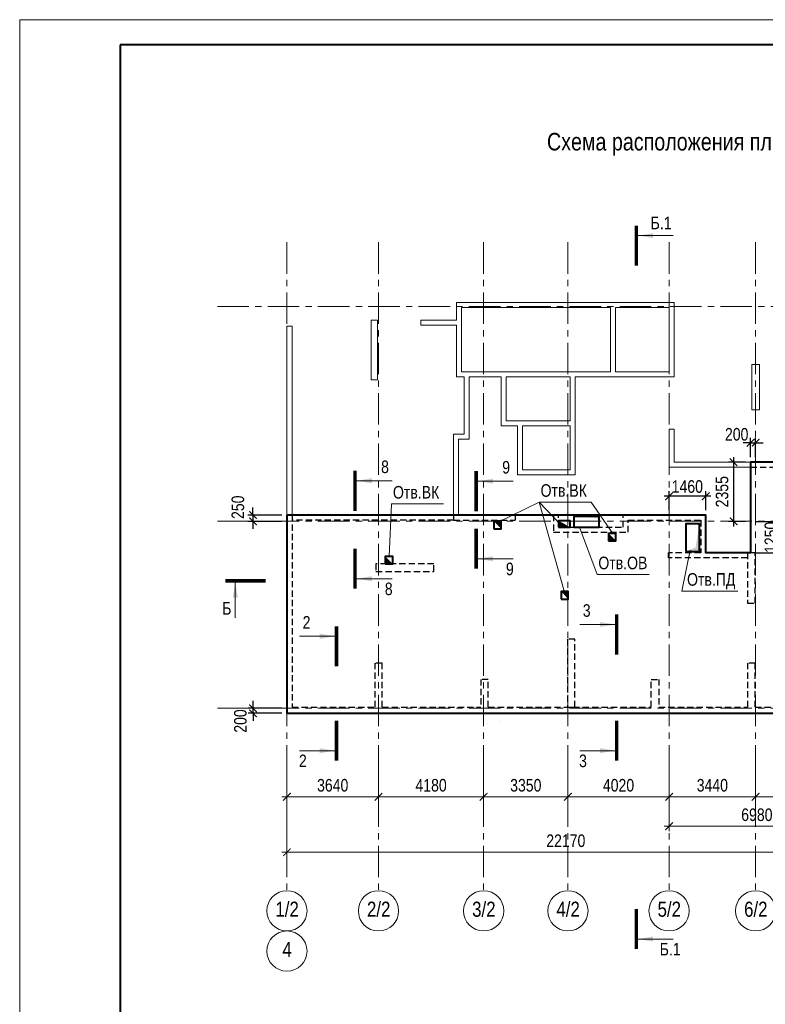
# Model space of a CAD drawing. Header units: inches. Extents: x -56152 to 65019, y 546816 to 630816.
# Tile 9 of 15: x -56152 to -26515, y 591656 to 630816. Entities that reach past the tile are written whole.
import ezdxf
from ezdxf.enums import TextEntityAlignment as Align

# ---------------------------------------------------------------- set-up
doc = ezdxf.new("R2010")
doc.units = ezdxf.units.IN
doc.header["$LTSCALE"] = 1000
doc.header["$MEASUREMENT"] = 0
doc.linetypes.add('CENTER', pattern=[2, 1.25, -0.25, 0.25, -0.25])
doc.linetypes.add('HIDDEN', pattern=[0.375, 0.25, -0.125])
for name, color, linetype, lineweight in [('СК-040-С(тены)', 12, 'Continuous', 20), ('СК-041-С-СТЕНЫ НЕВИДИМЫЕ', 12, 'HIDDEN', 30), ('СК-050-П(литы перекрытия)', 3, 'Continuous', 30), ('СК-050-П(литы перекрытия)_Техэтажа', 3, 'HIDDEN', 30), ('СК-051-1-П-ОТВЕРСТИЯ ОВ ДУ', 5, 'Continuous', 40), ('СК-051-2-П-ОТВЕРСТИЯ ВК', 1, 'Continuous', 40), ('СК-052-П-БАЛКИ', 1, 'HIDDEN', 30), ('СК-100-О(си)', 7, 'CENTER', 15), ('СК-100-О(си)_имя', 7, 'CENTER', 15), ('СК-110-О-РАЗМЕРЫ', 7, 'Continuous', 15), ('СК-200-Р(амка)', 7, 'Continuous', 40), ('СК-210-Р-РАМКА ЛИНИИ ТОНКИЕ', 7, 'Continuous', 15), ('СК-220-Р-РАМКА ТЕКСТ', 7, 'Continuous', 15), ('СК-300-Р(азмеры)', 7, 'Continuous', 20), ('СК-400-Т(екст)', 7, 'Continuous', 20), ('СК-451-1-Т-ОТВ ОВ ДУ', 5, 'Continuous', 20), ('СК-451-2-Т-ОТВ ВК', 1, 'Continuous', 20), ('СК-500-С(ечения)', 5, 'Continuous', 40)]:
    doc.layers.add(name, color=color, linetype=linetype, lineweight=lineweight)
doc.styles.add('ARIAL_annotative', font='arial.ttf', dxfattribs={"width": 0.8, "height": 2.5})
doc.styles.add('RUSS', font='arial.ttf', dxfattribs={"width": 0.8})
doc.dimstyles.new('100-200', dxfattribs={"dimscale": 0, "dimtxt": 500, "dimasz": 300, "dimexe": 200, "dimexo": 200, "dimgap": 200, "dimtad": 1, "dimdec": 0, "dimzin": 0, "dimdsep": 46, "dimtxsty": 'RUSS', "dimblk": 'ARCHTICK', "dimcen": 0.096, "dimdle": 200, "dimclrd": 7, "dimclre": 7, "dimclrt": 256, "dimadec": 0, "dimazin": 0, "dimtfac": 1, "dimtdec": 0, "dimtmove": 2, "dimatfit": 3, "dimldrblk": 'OBLIQUE', "dimfxl": 1, "dimtolj": 1, "dimtzin": 0, "dimarcsym": 0})

# ---------------------------------------------------------------- blocks, each defined once
blk = doc.blocks.new('_ArchTick')
at = {"color": 0, "linetype": 'ByBlock', "const_width": 0.15}
blk.add_lwpolyline([(-0.5, -0.5), (0.5, 0.5)], dxfattribs=at)
blk = doc.blocks.new('*D22')
at = {"layer": 'Defpoints', "color": 0, "transparency": 16777216}
for p in [(-43920, -2470), (-40280, -2470), (-40280, -3521)]:
    blk.add_point(p, dxfattribs=at)
at = {"layer": 'СК-110-О-РАЗМЕРЫ', "color": 7, "lineweight": -2, "transparency": 16777216}
for p, q in [((-43920, -2670), (-43920, -3721)), ((-40280, -2670), (-40280, -3721)), ((-44120, -3521), (-40080, -3521))]:
    blk.add_line(p, q, dxfattribs=at)
at = {"layer": 'СК-110-О-РАЗМЕРЫ', "color": 7, "lineweight": -2, "transparency": 16777216, "xscale": 300, "yscale": 300, "zscale": 300, "rotation": 180}
blk.add_blockref('_ArchTick', (-43920, -3521), dxfattribs=at)
at = {"layer": 'СК-110-О-РАЗМЕРЫ', "color": 7, "lineweight": -2, "transparency": 16777216, "xscale": 300, "yscale": 300, "zscale": 300}
blk.add_blockref('_ArchTick', (-40280, -3521), dxfattribs=at)
at = {"layer": 'СК-110-О-РАЗМЕРЫ', "transparency": 16777216, "insert": (-42100, -3065), "char_height": 500, "attachment_point": 5, "style": 'RUSS'}
blk.add_mtext('\\A1;3640', dxfattribs=at)
blk = doc.blocks.new('_Oblique')
at = {"color": 0, "linetype": 'ByBlock', "lineweight": -2}
blk.add_line((-0.5, -0.5), (0.5, 0.5), dxfattribs=at)
blk = doc.blocks.new('*D23')
at = {"layer": 'Defpoints', "color": 0, "transparency": 16777216}
for p in [(-40280, -2470), (-36100, -2470), (-40280, -3521)]:
    blk.add_point(p, dxfattribs=at)
at = {"layer": 'СК-110-О-РАЗМЕРЫ', "color": 7, "lineweight": -2, "transparency": 16777216}
for p, q in [((-40280, -2670), (-40280, -3721)), ((-36100, -2670), (-36100, -3721)), ((-35900, -3521), (-40480, -3521))]:
    blk.add_line(p, q, dxfattribs=at)
at = {"layer": 'СК-110-О-РАЗМЕРЫ', "color": 7, "lineweight": -2, "transparency": 16777216, "xscale": 300, "yscale": 300, "zscale": 300, "rotation": 180}
blk.add_blockref('_ArchTick', (-40280, -3521), dxfattribs=at)
at = {"layer": 'СК-110-О-РАЗМЕРЫ', "color": 7, "lineweight": -2, "transparency": 16777216, "xscale": 300, "yscale": 300, "zscale": 300}
blk.add_blockref('_ArchTick', (-36100, -3521), dxfattribs=at)
at = {"layer": 'СК-110-О-РАЗМЕРЫ', "transparency": 16777216, "insert": (-38190, -3065), "char_height": 500, "attachment_point": 5, "style": 'RUSS'}
blk.add_mtext('\\A1;4180', dxfattribs=at)
blk = doc.blocks.new('*D24')
at = {"layer": 'Defpoints', "color": 0, "transparency": 16777216}
for p in [(-36100, -2470), (-32750, -2470), (-32750, -3521)]:
    blk.add_point(p, dxfattribs=at)
at = {"layer": 'СК-110-О-РАЗМЕРЫ', "color": 7, "lineweight": -2, "transparency": 16777216}
for p, q in [((-36100, -2670), (-36100, -3721)), ((-32750, -2670), (-32750, -3721)), ((-36300, -3521), (-32550, -3521))]:
    blk.add_line(p, q, dxfattribs=at)
at = {"layer": 'СК-110-О-РАЗМЕРЫ', "color": 7, "lineweight": -2, "transparency": 16777216, "xscale": 300, "yscale": 300, "zscale": 300, "rotation": 180}
blk.add_blockref('_ArchTick', (-36100, -3521), dxfattribs=at)
at = {"layer": 'СК-110-О-РАЗМЕРЫ', "color": 7, "lineweight": -2, "transparency": 16777216, "xscale": 300, "yscale": 300, "zscale": 300}
blk.add_blockref('_ArchTick', (-32750, -3521), dxfattribs=at)
at = {"layer": 'СК-110-О-РАЗМЕРЫ', "transparency": 16777216, "insert": (-34425, -3065), "char_height": 500, "attachment_point": 5, "style": 'RUSS'}
blk.add_mtext('\\A1;3350', dxfattribs=at)
blk = doc.blocks.new('*D25')
at = {"layer": 'Defpoints', "color": 0, "transparency": 16777216}
for p in [(-32750, -2470), (-28730, -2470), (-32750, -3521)]:
    blk.add_point(p, dxfattribs=at)
at = {"layer": 'СК-110-О-РАЗМЕРЫ', "color": 7, "lineweight": -2, "transparency": 16777216}
for p, q in [((-32750, -2670), (-32750, -3721)), ((-28730, -2670), (-28730, -3721)), ((-28530, -3521), (-32950, -3521))]:
    blk.add_line(p, q, dxfattribs=at)
at = {"layer": 'СК-110-О-РАЗМЕРЫ', "color": 7, "lineweight": -2, "transparency": 16777216, "xscale": 300, "yscale": 300, "zscale": 300, "rotation": 180}
blk.add_blockref('_ArchTick', (-32750, -3521), dxfattribs=at)
at = {"layer": 'СК-110-О-РАЗМЕРЫ', "color": 7, "lineweight": -2, "transparency": 16777216, "xscale": 300, "yscale": 300, "zscale": 300}
blk.add_blockref('_ArchTick', (-28730, -3521), dxfattribs=at)
at = {"layer": 'СК-110-О-РАЗМЕРЫ', "transparency": 16777216, "insert": (-30740, -3065), "char_height": 500, "attachment_point": 5, "style": 'RUSS'}
blk.add_mtext('\\A1;4020', dxfattribs=at)
blk = doc.blocks.new('*D26')
at = {"layer": 'Defpoints', "color": 0, "transparency": 16777216}
for p in [(-28730, -2470), (-25290, -2470), (-25290, -3521)]:
    blk.add_point(p, dxfattribs=at)
at = {"layer": 'СК-110-О-РАЗМЕРЫ', "color": 7, "lineweight": -2, "transparency": 16777216}
for p, q in [((-28730, -2670), (-28730, -3721)), ((-25290, -2670), (-25290, -3721)), ((-28930, -3521), (-25090, -3521))]:
    blk.add_line(p, q, dxfattribs=at)
at = {"layer": 'СК-110-О-РАЗМЕРЫ', "color": 7, "lineweight": -2, "transparency": 16777216, "xscale": 300, "yscale": 300, "zscale": 300, "rotation": 180}
blk.add_blockref('_ArchTick', (-28730, -3521), dxfattribs=at)
at = {"layer": 'СК-110-О-РАЗМЕРЫ', "color": 7, "lineweight": -2, "transparency": 16777216, "xscale": 300, "yscale": 300, "zscale": 300}
blk.add_blockref('_ArchTick', (-25290, -3521), dxfattribs=at)
at = {"layer": 'СК-110-О-РАЗМЕРЫ', "transparency": 16777216, "insert": (-27010, -3065), "char_height": 500, "attachment_point": 5, "style": 'RUSS'}
blk.add_mtext('\\A1;3440', dxfattribs=at)
blk = doc.blocks.new('*D27')
at = {"layer": 'Defpoints', "color": 0, "transparency": 16777216}
for p in [(-25290, -2470), (-21750, -2470), (-25290, -3521)]:
    blk.add_point(p, dxfattribs=at)
at = {"layer": 'СК-110-О-РАЗМЕРЫ', "color": 7, "lineweight": -2, "transparency": 16777216}
for p, q in [((-25290, -2670), (-25290, -3721)), ((-21750, -2670), (-21750, -3721)), ((-21550, -3521), (-25490, -3521))]:
    blk.add_line(p, q, dxfattribs=at)
at = {"layer": 'СК-110-О-РАЗМЕРЫ', "color": 7, "lineweight": -2, "transparency": 16777216, "xscale": 300, "yscale": 300, "zscale": 300, "rotation": 180}
blk.add_blockref('_ArchTick', (-25290, -3521), dxfattribs=at)
at = {"layer": 'СК-110-О-РАЗМЕРЫ', "color": 7, "lineweight": -2, "transparency": 16777216, "xscale": 300, "yscale": 300, "zscale": 300}
blk.add_blockref('_ArchTick', (-21750, -3521), dxfattribs=at)
at = {"layer": 'СК-110-О-РАЗМЕРЫ', "transparency": 16777216, "insert": (-23520, -3065), "char_height": 500, "attachment_point": 5, "style": 'RUSS'}
blk.add_mtext('\\A1;3540', dxfattribs=at)
blk = doc.blocks.new('*D28')
at = {"layer": 'Defpoints', "color": 0, "transparency": 16777216}
for p in [(-28730, -2949), (-21750, -2949), (-21750, -4693)]:
    blk.add_point(p, dxfattribs=at)
at = {"layer": 'СК-300-Р(азмеры)', "color": 7, "lineweight": -2, "transparency": 16777216}
for p, q in [((-28730, -3149), (-28730, -4893)), ((-21750, -3149), (-21750, -4893)), ((-28930, -4693), (-21550, -4693))]:
    blk.add_line(p, q, dxfattribs=at)
at = {"layer": 'СК-300-Р(азмеры)', "color": 7, "lineweight": -2, "transparency": 16777216, "xscale": 300, "yscale": 300, "zscale": 300, "rotation": 180}
blk.add_blockref('_ArchTick', (-28730, -4693), dxfattribs=at)
at = {"layer": 'СК-300-Р(азмеры)', "color": 7, "lineweight": -2, "transparency": 16777216, "xscale": 300, "yscale": 300, "zscale": 300}
blk.add_blockref('_ArchTick', (-21750, -4693), dxfattribs=at)
at = {"layer": 'СК-300-Р(азмеры)', "transparency": 16777216, "insert": (-25240, -4238), "char_height": 500, "attachment_point": 5, "style": 'RUSS'}
blk.add_mtext('\\A1;6980', dxfattribs=at)
blk = doc.blocks.new('*D20')
at = {"layer": 'Defpoints', "color": 0, "transparency": 16777216}
for p in [(-43920, -3521), (-21750, -3521), (-21750, -5726)]:
    blk.add_point(p, dxfattribs=at)
at = {"layer": 'СК-110-О-РАЗМЕРЫ', "color": 7, "lineweight": -2, "transparency": 16777216}
for p, q in [((-43920, -3721), (-43920, -5926)), ((-21750, -3721), (-21750, -5926)), ((-44120, -5726), (-21550, -5726))]:
    blk.add_line(p, q, dxfattribs=at)
at = {"layer": 'СК-110-О-РАЗМЕРЫ', "color": 7, "lineweight": -2, "transparency": 16777216, "xscale": 300, "yscale": 300, "zscale": 300, "rotation": 180}
blk.add_blockref('_ArchTick', (-43920, -5726), dxfattribs=at)
at = {"layer": 'СК-110-О-РАЗМЕРЫ', "color": 7, "lineweight": -2, "transparency": 16777216, "xscale": 300, "yscale": 300, "zscale": 300}
blk.add_blockref('_ArchTick', (-21750, -5726), dxfattribs=at)
at = {"layer": 'СК-110-О-РАЗМЕРЫ', "transparency": 16777216, "insert": (-32835, -5271), "char_height": 500, "attachment_point": 5, "style": 'RUSS'}
blk.add_mtext('\\A1;22170', dxfattribs=at)
blk = doc.blocks.new('Сечение')
at = {"layer": 'СК-500-С(ечения)', "linetype": 'Continuous', "lineweight": 15, "ltscale": 100}
blk.add_line((-200, -35), (-200, -735), dxfattribs=at)
at = {"layer": 'СК-500-С(ечения)', "linetype": 'Continuous', "ltscale": 100, "const_width": 70}
blk.add_lwpolyline([(-400, 0), (400, 0)], dxfattribs=at)
at = {"layer": 'СК-500-С(ечения)', "linetype": 'Continuous', "ltscale": 100}
blk.add_solid([(-200, -35), (-250, -335), (-150, -335)], dxfattribs=at)
blk = doc.blocks.new('*U14')
at = {"layer": 'СК-400-Т(екст)', "ltscale": 100, "xscale": 0.01, "yscale": 0.01, "zscale": 0.01, "rotation": 89.99999999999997}
blk.add_blockref('Сечение', (0, -259.85), dxfattribs=at)
at = {"layer": 'СК-500-С(ечения)', "color": 0, "ltscale": 100, "style": 'ARIAL_annotative', "text_generation_flag": 2, "width": 0.8}
blk.add_attdef('НОМЕР_СЕЧЕНИЯ_1_1(НОМЕР_ЛИСТА)', text='', height=2.5, rotation=90, dxfattribs=at).set_placement((6.74, -1.23), align=Align.RIGHT)
blk.add_attdef('НОМЕР_СЕЧЕНИЯ_2_1(НОМЕР_ЛИСТА)', text='', height=2.5, rotation=90, dxfattribs=at).set_placement((7.48, -262.62), align=Align.BOTTOM_LEFT)
blk = doc.blocks.new('*U39')
at = {"layer": 'СК-400-Т(екст)', "ltscale": 100, "yscale": 0.01, "zscale": 0.01}
for p, xscale, rotation in [((0, -4), 0.01, 270.0000000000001), ((0, -22.76), -0.01, 270)]:
    blk.add_blockref('Сечение', p, dxfattribs=dict(at, xscale=xscale, rotation=rotation))
at = {"layer": 'СК-500-С(ечения)', "color": 0, "ltscale": 100, "style": 'ARIAL_annotative', "width": 0.8}
blk.add_attdef('НОМЕР_СЕЧЕНИЯ_1_1(НОМЕР_ЛИСТА)', text='', height=2.5, rotation=270, dxfattribs=at).set_placement((-6.74, -1.23), align=Align.RIGHT)
blk.add_attdef('НОМЕР_СЕЧЕНИЯ_2_1(НОМЕР_ЛИСТА)', text='', height=2.5, rotation=270, dxfattribs=at).set_placement((-7.48, -25.53), align=Align.BOTTOM_LEFT)
blk = doc.blocks.new('*U40')
at = {"layer": 'СК-400-Т(екст)', "ltscale": 100, "yscale": 0.01, "zscale": 0.01}
for p, xscale, rotation in [((0, -4), 0.01, 270.0000000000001), ((0, -25.1), -0.01, 270)]:
    blk.add_blockref('Сечение', p, dxfattribs=dict(at, xscale=xscale, rotation=rotation))
at = {"layer": 'СК-500-С(ечения)', "color": 0, "ltscale": 100, "style": 'ARIAL_annotative', "width": 0.8}
blk.add_attdef('НОМЕР_СЕЧЕНИЯ_1_1(НОМЕР_ЛИСТА)', text='', height=2.5, rotation=270, dxfattribs=at).set_placement((-6.74, -1.23), align=Align.RIGHT)
blk.add_attdef('НОМЕР_СЕЧЕНИЯ_2_1(НОМЕР_ЛИСТА)', text='', height=2.5, rotation=270, dxfattribs=at).set_placement((-7.48, -27.87), align=Align.BOTTOM_LEFT)
blk = doc.blocks.new('*U66')
at = {"layer": 'СК-400-Т(екст)', "ltscale": 100, "yscale": 0.01, "zscale": 0.01}
for p, xscale, rotation in [((0, -4), 0.01, 270.0000000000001), ((0, -19.47), -0.01, 270)]:
    blk.add_blockref('Сечение', p, dxfattribs=dict(at, xscale=xscale, rotation=rotation))
at = {"layer": 'СК-500-С(ечения)', "color": 0, "ltscale": 100, "style": 'ARIAL_annotative', "width": 0.8}
blk.add_attdef('НОМЕР_СЕЧЕНИЯ_1_1(НОМЕР_ЛИСТА)', text='', height=2.5, rotation=270, dxfattribs=at).set_placement((-6.74, -1.23), align=Align.RIGHT)
blk.add_attdef('НОМЕР_СЕЧЕНИЯ_2_1(НОМЕР_ЛИСТА)', text='', height=2.5, rotation=270, dxfattribs=at).set_placement((-7.48, -22.25), align=Align.BOTTOM_LEFT)
blk = doc.blocks.new('*U72')
at = {"layer": 'СК-400-Т(екст)', "ltscale": 100, "yscale": 0.01, "zscale": 0.01}
for p, xscale, rotation in [((0, -4), 0.01, 270.0000000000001), ((0, -15.42), -0.01, 270)]:
    blk.add_blockref('Сечение', p, dxfattribs=dict(at, xscale=xscale, rotation=rotation))
at = {"layer": 'СК-500-С(ечения)', "color": 0, "ltscale": 100, "style": 'ARIAL_annotative', "width": 0.8}
blk.add_attdef('НОМЕР_СЕЧЕНИЯ_1_1(НОМЕР_ЛИСТА)', text='', height=2.5, rotation=270, dxfattribs=at).set_placement((-6.74, -1.23), align=Align.RIGHT)
blk.add_attdef('НОМЕР_СЕЧЕНИЯ_2_1(НОМЕР_ЛИСТА)', text='', height=2.5, rotation=270, dxfattribs=at).set_placement((-7.48, -18.19), align=Align.BOTTOM_LEFT)
blk = doc.blocks.new('тех')
at = {"layer": 'СК-040-С(тены)'}
for p, q in [((13060, -50), (13060, -2600)), ((15190, -50), (13060, -50)), ((15190, -2600), (15190, -50)), ((6740, -745), (6740, -2800)), ((1, -784), (203, -784)), ((1, -8300), (1, -784)), ((203, -784), (203, -8300)), ((13060, -2600), (15190, -2600)), ((6740, -2800), (7040, -2800)), ((7040, -2800), (7040, -5080)), ((7040, -5080), (6625, -5080)), ((6625, -5080), (6625, -8300)), ((6775, -5080), (6775, -5080)), ((15190, -4890), (15190, -6395)), ((7240, -5280), (6825, -5280)), ((6825, -5280), (6825, -8300)), ((6975, -5280), (6975, -5280)), ((15190, -6395), (18430, -6395))]:
    blk.add_line(p, q, dxfattribs=at)
for points in [[(6740, 150), (6740, -545)], [(11460, -2800), (15390, -2800), (15390, 150), (6740, 150)], [(6940, -50), (6940, -2600), (6940, -2600), (6940, -2600)], [(6940, -50), (12860, -50), (12860, -2600), (6940, -2600)], [(6740, -745), (5320, -745), (5320, -545), (6740, -545)], [(7240, -5280), (7240, -2800), (8510, -2800), (8510, -4750), (9170, -4750)], [(8710, -4550), (8710, -2800), (11260, -2800), (11260, -4550)], [(9170, -4750), (9170, -6700), (11460, -6700), (11460, -2800)], [(11260, -4550), (8710, -4550)], [(9370, -4750), (9370, -6500), (11260, -6500), (11260, -4750), (9370, -4750)], [(15190, -4890), (15390, -4890), (15390, -6195), (18430, -6195)]]:
    blk.add_lwpolyline(points, dxfattribs=at)
for points in [[(3348, -545), (3599, -545), (3599, -2924), (3348, -2924)], [(18480, -2310), (18480, -4109), (18780, -4109), (18780, -2310)]]:
    blk.add_lwpolyline(points, close=True, dxfattribs=at)
at = {"layer": 'СК-041-С-СТЕНЫ НЕВИДИМЫЕ'}
for p, q in [((18430, -6395), (22020, -6395)), ((1, -16185), (1, -8300)), ((203, -8299), (203, -15936)), ((6625, -8300), (6625, -8500)), ((6625, -8500), (9074, -8500)), ((6826, -8300), (9074, -8300)), ((9074, -8300), (9074, -8500)), ((10600, -8300), (10600, -8980)), ((10600, -8300), (10800, -8300)), ((10800, -8780), (10800, -8300)), ((13360, -8780), (13360, -8300)), ((13360, -8300), (16650, -8300)), ((13560, -8980), (13560, -8500)), ((13560, -8500), (16450, -8500)), ((16450, -8500), (16450, -9800)), ((16650, -8300), (16650, -9800)), ((10600, -8980), (13560, -8980)), ((10800, -8780), (13360, -8780)), ((16450, -9800), (15170, -9800)), ((15170, -10000), (15170, -9800)), ((18310, -10000), (15170, -10000)), ((18310, -9800), (16650, -9800)), ((14485, -15935), (14485, -14835)), ((14485, -14835), (14785, -14835)), ((14785, -14835), (14785, -15935)), ((203, -15936), (3490, -15936)), ((3790, -15936), (7705, -15936)), ((8005, -15936), (14485, -15935)), ((14785, -15935), (18310, -15935)), ((18610, -15935), (22020, -15935)), ((203, -16185), (1, -16185)), ((1, -16185), (44120, -16185))]:
    blk.add_line(p, q, dxfattribs=at)
for points in [[(18430, -6195), (22020, -6195)], [(3490, -14185), (3490, -15936)], [(3790, -15936), (3790, -14185), (3490, -14185)], [(18610, -15935), (18610, -14185), (18310, -14185), (18310, -15935)], [(7705, -14835), (7705, -15936)], [(8005, -15936), (8005, -14835), (7705, -14835)]]:
    blk.add_lwpolyline(points, dxfattribs=at)
for points in [[(18310, -9800), (18310, -11800), (18610, -11800), (18610, -9800)], [(5840, -10245), (3540, -10245), (3540, -10545), (5840, -10545)], [(11150, -13235), (11150, -15935), (11450, -15935), (11450, -13235)]]:
    blk.add_lwpolyline(points, close=True, dxfattribs=at)
blk = doc.blocks.new('*D133')
at = {"layer": 'Defpoints', "color": 0, "transparency": 16777216}
for p in [(-46876, 603429), (-45530, 603429), (-45530, 603229)]:
    blk.add_point(p, dxfattribs=at)
at = {"layer": 'СК-110-О-РАЗМЕРЫ', "color": 7, "lineweight": -2, "transparency": 16777216}
for p, q in [((-46876, 603429), (-46876, 603729)), ((-45730, 603429), (-47076, 603429)), ((-45730, 603229), (-47076, 603229)), ((-46876, 603229), (-46876, 603429)), ((-46876, 603229), (-46876, 602929))]:
    blk.add_line(p, q, dxfattribs=at)
at = {"layer": 'СК-110-О-РАЗМЕРЫ', "color": 7, "lineweight": -2, "transparency": 16777216, "xscale": 300, "yscale": 300, "zscale": 300}
for p, rotation in [((-46876, 603429), 270), ((-46876, 603229), 90)]:
    blk.add_blockref('_ArchTick', p, dxfattribs=dict(at, rotation=rotation))
at = {"layer": 'СК-110-О-РАЗМЕРЫ', "transparency": 16777216, "insert": (-47379, 602923), "char_height": 500, "attachment_point": 5, "rotation": 90, "style": 'RUSS'}
blk.add_mtext('\\A1;200', dxfattribs=at)
blk = doc.blocks.new('*D134')
at = {"layer": 'Defpoints', "color": 0, "transparency": 16777216}
for p in [(-45530, 611115), (-46882, 610864), (-45530, 610864)]:
    blk.add_point(p, dxfattribs=at)
at = {"layer": 'СК-110-О-РАЗМЕРЫ', "color": 7, "lineweight": -2, "transparency": 16777216}
for p, q in [((-46882, 611115), (-46882, 611415)), ((-45730, 611115), (-47082, 611115)), ((-46882, 611115), (-46882, 610864)), ((-45730, 610864), (-47082, 610864)), ((-46882, 610864), (-46882, 610564))]:
    blk.add_line(p, q, dxfattribs=at)
at = {"layer": 'СК-110-О-РАЗМЕРЫ', "color": 7, "lineweight": -2, "transparency": 16777216, "xscale": 300, "yscale": 300, "zscale": 300}
for p, rotation in [((-46882, 611115), 270), ((-46882, 610864), 90)]:
    blk.add_blockref('_ArchTick', p, dxfattribs=dict(at, rotation=rotation))
at = {"layer": 'СК-110-О-РАЗМЕРЫ', "transparency": 16777216, "insert": (-47478, 611424), "char_height": 500, "attachment_point": 5, "rotation": 90, "style": 'RUSS'}
blk.add_mtext('\\A1;250', dxfattribs=at)
blk = doc.blocks.new('*D135')
at = {"layer": 'Defpoints', "color": 0, "transparency": 16777216}
for p in [(-30340, 611859), (-30340, 611115), (-28880, 611115)]:
    blk.add_point(p, dxfattribs=at)
at = {"layer": 'СК-110-О-РАЗМЕРЫ', "color": 7, "lineweight": -2, "transparency": 16777216}
for p, q in [((-28680, 611859), (-30540, 611859)), ((-30340, 611315), (-30340, 612059)), ((-28880, 611315), (-28880, 612059))]:
    blk.add_line(p, q, dxfattribs=at)
at = {"layer": 'СК-110-О-РАЗМЕРЫ', "color": 7, "lineweight": -2, "transparency": 16777216, "xscale": 300, "yscale": 300, "zscale": 300, "rotation": 180}
blk.add_blockref('_ArchTick', (-30340, 611859), dxfattribs=at)
at = {"layer": 'СК-110-О-РАЗМЕРЫ', "color": 7, "lineweight": -2, "transparency": 16777216, "xscale": 300, "yscale": 300, "zscale": 300}
blk.add_blockref('_ArchTick', (-28880, 611859), dxfattribs=at)
at = {"layer": 'СК-110-О-РАЗМЕРЫ', "transparency": 16777216, "insert": (-29614, 612246), "char_height": 500, "attachment_point": 5, "style": 'RUSS'}
blk.add_mtext('\\A1;1460', dxfattribs=at)
blk = doc.blocks.new('*D136')
at = {"layer": 'Defpoints', "color": 0, "transparency": 16777216}
for p in [(-26900, 613991), (-27101, 613220), (-26900, 613220)]:
    blk.add_point(p, dxfattribs=at)
at = {"layer": 'СК-110-О-РАЗМЕРЫ', "color": 7, "lineweight": -2, "transparency": 16777216}
for p, q in [((-27101, 613420), (-27101, 614191)), ((-26900, 613420), (-26900, 614191)), ((-27101, 613991), (-27401, 613991)), ((-27101, 613991), (-26900, 613991)), ((-26900, 613991), (-26600, 613991))]:
    blk.add_line(p, q, dxfattribs=at)
at = {"layer": 'СК-110-О-РАЗМЕРЫ', "color": 7, "lineweight": -2, "transparency": 16777216, "xscale": 300, "yscale": 300, "zscale": 300}
blk.add_blockref('_ArchTick', (-27101, 613991), dxfattribs=at)
at = {"layer": 'СК-110-О-РАЗМЕРЫ', "color": 7, "lineweight": -2, "transparency": 16777216, "xscale": 300, "yscale": 300, "zscale": 300, "rotation": 180}
blk.add_blockref('_ArchTick', (-26900, 613991), dxfattribs=at)
at = {"layer": 'СК-110-О-РАЗМЕРЫ', "transparency": 16777216, "insert": (-27653, 614323), "char_height": 500, "attachment_point": 5, "style": 'RUSS'}
blk.add_mtext('\\A1;200', dxfattribs=at)
blk = doc.blocks.new('*D138')
at = {"layer": 'Defpoints', "color": 0, "transparency": 16777216}
for p in [(-27101, 613220), (-27777, 610864), (-27101, 610864)]:
    blk.add_point(p, dxfattribs=at)
at = {"layer": 'СК-110-О-РАЗМЕРЫ', "color": 7, "lineweight": -2, "transparency": 16777216}
for p, q in [((-27777, 613420), (-27777, 610664)), ((-27301, 613220), (-27977, 613220)), ((-27301, 610864), (-27977, 610864))]:
    blk.add_line(p, q, dxfattribs=at)
at = {"layer": 'СК-110-О-РАЗМЕРЫ', "color": 7, "lineweight": -2, "transparency": 16777216, "xscale": 300, "yscale": 300, "zscale": 300}
for p, rotation in [((-27777, 613220), 90), ((-27777, 610864), 270)]:
    blk.add_blockref('_ArchTick', p, dxfattribs=dict(at, rotation=rotation))
at = {"layer": 'СК-110-О-РАЗМЕРЫ', "transparency": 16777216, "insert": (-28233, 612042), "char_height": 500, "attachment_point": 5, "rotation": 90, "style": 'RUSS'}
blk.add_mtext('\\A1;2355', dxfattribs=at)
blk = doc.blocks.new('*D143')
at = {"layer": 'Defpoints', "color": 0, "transparency": 16777216}
for p in [(-27101, 610864), (-25826, 610864), (-27101, 609614)]:
    blk.add_point(p, dxfattribs=at)
at = {"layer": 'СК-110-О-РАЗМЕРЫ', "color": 7, "lineweight": -2, "transparency": 16777216}
for p, q in [((-25826, 609414), (-25826, 611064)), ((-26901, 610864), (-25626, 610864)), ((-26901, 609614), (-25626, 609614))]:
    blk.add_line(p, q, dxfattribs=at)
at = {"layer": 'СК-110-О-РАЗМЕРЫ', "color": 7, "lineweight": -2, "transparency": 16777216, "xscale": 300, "yscale": 300, "zscale": 300}
for p, rotation in [((-25826, 610864), 90), ((-25826, 609614), 270)]:
    blk.add_blockref('_ArchTick', p, dxfattribs=dict(at, rotation=rotation))
at = {"layer": 'СК-110-О-РАЗМЕРЫ', "transparency": 16777216, "insert": (-26291, 610228), "char_height": 500, "attachment_point": 5, "rotation": 90, "style": 'RUSS'}
blk.add_mtext('\\A1;1250', dxfattribs=at)
blk = doc.blocks.new('*U151')
at = {"layer": 'СК-400-Т(екст)', "ltscale": 100, "yscale": 0.01, "zscale": 0.01}
for p, xscale, rotation in [((0, -4), -0.01, 89.99999999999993), ((0, -139.87), 0.01, 89.99999999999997)]:
    blk.add_blockref('Сечение', p, dxfattribs=dict(at, xscale=xscale, rotation=rotation))
at = {"layer": 'СК-500-С(ечения)', "color": 0, "ltscale": 100, "style": 'ARIAL_annotative', "width": 0.8}
blk.add_attdef('НОМЕР_СЕЧЕНИЯ_1_1(НОМЕР_ЛИСТА)', text='', height=2.5, rotation=180, dxfattribs=at).set_placement((6.74, -1.23), align=Align.RIGHT)
blk.add_attdef('НОМЕР_СЕЧЕНИЯ_2_1(НОМЕР_ЛИСТА)', text='', height=2.5, rotation=180, dxfattribs=at).set_placement((6.74, -141.9), align=Align.BOTTOM_LEFT)
blk = doc.blocks.new('оси')
at = {"layer": 'СК-100-О(си)'}
for p, q in [((-43920.2, 18534.9), (-43920.2, -7257.5)), ((-40280.2, 18534.9), (-40280.2, -7257.5)), ((-36100.2, 18534.9), (-36100.2, -7257.5)), ((-32750.1, 18534.9), (-32750.1, -7257.5)), ((-28729.8, 18534.9), (-28729.8, -7257.5)), ((-25290.2, 18534.9), (-25290.2, -7257.5)), ((-46685.3, 15985), (4554.2, 15985)), ((-46685.3, 7435), (4554.2, 7435)), ((-46685.3, 0), (4554.2, 0))]:
    blk.add_line(p, q, dxfattribs=at)
at = {"layer": 'СК-100-О(си)', "linetype": 'Continuous'}
for centre in [(-43920.2, -8057.5), (-40280.2, -8057.5), (-36100.2, -8057.5), (-32750.1, -8057.5), (-28729.8, -8057.5), (-25290.2, -8057.5), (-43920.2, -9657.5)]:
    blk.add_circle(centre, 800, dxfattribs=at)
at = {"layer": 'СК-100-О(си)_имя', "style": 'RUSS', "width": 0.8}
for s, p in [('1/2', (-43912.4, -7991.8)), ('2/2', (-40272.4, -7991.8)), ('3/2', (-36092.4, -7991.8)), ('4/2', (-32742.3, -7991.8)), ('5/2', (-28722, -7991.8)), ('6/2', (-25282.4, -7991.8)), ('4', (-43912.4, -9591.8))]:
    blk.add_text(s, height=600, dxfattribs=at).set_placement(p, align=Align.MIDDLE_CENTER)
at = {"layer": 'СК-110-О-РАЗМЕРЫ'}
for base, p1, p2, picture, middle in [((-40280.2, -3520.6), (-43920.2, -2469.7), (-40280.2, -2469.7), '*D22', (-42100.2, -3065.1)), ((-32750.1, -3520.6), (-36100.2, -2469.7), (-32750.1, -2469.7), '*D24', (-34425.2, -3065.1)), ((-25290.2, -3520.6), (-28729.8, -2469.7), (-25290.2, -2469.7), '*D26', (-27010, -3065.1)), ((-21750, -5726.1), (-43920.2, -3520.6), (-21750, -3520.6), '*D20', (-32835.1, -5270.8))]:
    dim = blk.add_linear_dim(base=base, p1=p1, p2=p2, dimstyle='100-200', override={"dimscale": 1}, dxfattribs=at)
    dim.commit()
    dim.dimension.update_dxf_attribs({"geometry": picture, "text_midpoint": middle})
for base, p1, p2, picture, middle in [((-40280.2, -3520.6), (-36100.2, -2469.7), (-40280.2, -2469.7), '*D23', (-38190.2, -3065.3)), ((-32750.1, -3520.6), (-28729.8, -2469.7), (-32750.1, -2469.7), '*D25', (-30740, -3065.3)), ((-25290.2, -3520.6), (-21750, -2469.7), (-25290.2, -2469.7), '*D27', (-23520.1, -3065.1))]:
    dim = blk.add_linear_dim(base=base, p1=p1, p2=p2, angle=180, dimstyle='100-200', override={"dimscale": 1}, dxfattribs=at)
    dim.commit()
    dim.dimension.update_dxf_attribs({"geometry": picture, "text_midpoint": middle})
at = {"layer": 'СК-300-Р(азмеры)'}
dim = blk.add_linear_dim(base=(-21750, -4693), p1=(-28729.8, -2949.5), p2=(-21750, -2949.5), dimstyle='100-200', override={"dimscale": 1}, dxfattribs=at)
dim.commit()
dim.dimension.update_dxf_attribs({"geometry": '*D28', "text_midpoint": (-25239.9, -4237.7)})
blk = doc.blocks.new('A$C858fb3ef')
at = {"layer": 'СК-300-Р(азмеры)'}
blk.add_blockref('оси', (0, 0), dxfattribs=at)
blk = doc.blocks.new('A$C573b34c5')
blk.add_blockref('A$C858fb3ef', (0, 0))

msp = doc.modelspace()

# ---------------------------------------------------------------- linework, layer by layer
at = {"layer": 'СК-050-П(литы перекрытия)'}
msp.add_line((-45530.2, 603229.9), (-1410.1, 603229.9), dxfattribs=at)
at = {"layer": 'СК-050-П(литы перекрытия)', "lineweight": 40}
msp.add_lwpolyline([(-45530.2, 611114.9), (-45530.2, 603229.8), (-1410.1, 603229.8), (-1410.1, 608920), (-4379.7, 608920), (-4379.7, 611114.7), (-16140.3, 611114.5), (-16140.4, 613719), (-19427.4, 613719), (-19427.3, 615295.9), (-19427.3, 615949.3), (-23510.2, 615949.2), (-23510.2, 613219.7), (-27100.7, 613219.7), (-27100.7, 609614.4), (-28880.4, 609614.9), (-28880.4, 611114.9), (-45530.2, 611114.9)], dxfattribs=at)
at = {"layer": 'СК-050-П(литы перекрытия)'}
for centre, start, end in [((-45529.7, 604780.2), 179.99999, 270.00048), ((-45529.7, 603229.9), 179.99999, 270.00057), ((-37396.5, 603209.4), 0, 90), ((-37543.1, 602826.3), 269.99943, 359.9983), ((-37096.6, 602892.1), 179.99999, 270.00057)]:
    msp.add_arc(centre, 0.5, start, end, dxfattribs=at)
at = {"layer": 'СК-050-П(литы перекрытия)_Техэтажа', "linetype": 'HIDDEN'}
msp.add_line((-38905.5, 610914.7), (-45310.2, 610914.7), dxfattribs=at)
at = {"layer": 'СК-051-1-П-ОТВЕРСТИЯ ОВ ДУ'}
for points in [[(-34120.3, 610634.6), (-33120.3, 610634.6), (-33120.3, 611059.7), (-34120.3, 611059.7)], [(-29680.2, 609664.7), (-29130.2, 609664.7), (-29130.2, 610764.7), (-29680.2, 610764.7)]]:
    msp.add_lwpolyline(points, close=True, dxfattribs=at)
for points in [[(-33120.3, 610634.6), (-33120.3, 611059.7), (-33186.2, 610993.5), (-34120.3, 611059.7)], [(-29680.2, 609664.7), (-29130.2, 609664.7), (-29287.4, 609821.9), (-29130.2, 610764.7)]]:
    msp.add_solid(points, dxfattribs=at)
at = {"layer": 'СК-051-2-П-ОТВЕРСТИЯ ВК'}
for points in [[(-37310.2, 610564.7), (-37010.2, 610564.7), (-37010.2, 610864.7), (-37310.2, 610864.7)], [(-34730.2, 610634.7), (-34270.2, 610634.7), (-34270.2, 610884.7), (-34730.2, 610884.7)], [(-32750.2, 610084.9), (-32450.2, 610084.9), (-32450.2, 610384.9), (-32750.2, 610384.9)], [(-41620.3, 609169.6), (-41320.3, 609169.6), (-41320.3, 609469.6), (-41620.3, 609469.6)], [(-34630.2, 607774.5), (-34350.2, 607774.5), (-34350.2, 608074.5), (-34630.2, 608074.5)]]:
    msp.add_lwpolyline(points, close=True, dxfattribs=at)
for points in [[(-37010.2, 610564.7), (-37010.2, 610864.7), (-37310.2, 610864.7)], [(-34270.2, 610634.7), (-34730.2, 610884.7), (-34730.2, 610634.6)], [(-32450.2, 610084.9), (-32750.2, 610384.9), (-32750.2, 610084.9)], [(-41320.3, 609169.6), (-41620.3, 609469.6), (-41620.3, 609169.6)], [(-34350.2, 607774.6), (-34350.2, 608074.5), (-34630.2, 608074.5)]]:
    msp.add_solid(points, dxfattribs=at)
at = {"layer": 'СК-052-П-БАЛКИ', "ltscale": 2}
msp.add_arc((-45329.7, 618429.5), 0.5, 90.00006, 179.99999, dxfattribs=at)
at = {"layer": 'СК-110-О-РАЗМЕРЫ'}
msp.add_line((-45528.9, 603429.4), (-45958.5, 603429.4), dxfattribs=at)
at = {"layer": 'СК-200-Р(амка)'}
for p, q in [((61647.9, 629815.5), (-52152.1, 629815.5)), ((-52152.1, 629815.5), (-52152.1, 547815.5))]:
    msp.add_line(p, q, dxfattribs=at)
at = {"layer": 'СК-210-Р-РАМКА ЛИНИИ ТОНКИЕ'}
for p, q in [((-56152.1, 546815.5), (-56152.1, 630815.5)), ((-56152.1, 630815.5), (62647.9, 630815.5))]:
    msp.add_line(p, q, dxfattribs=at)
at = {"layer": 'СК-451-1-Т-ОТВ ОВ ДУ', "lineweight": 13}
for p, q in [((-33203, 608747), (-33902.3, 610634.6)), ((-29828, 608090.5), (-29507.5, 609721)), ((-33203, 608747), (-31137.5, 608747)), ((-29828, 608090.5), (-27611.6, 608090.5))]:
    msp.add_line(p, q, dxfattribs=at)
at = {"layer": 'СК-451-2-Т-ОТВ ВК', "lineweight": 15}
for p, q in [((-41367.1, 611558.1), (-41470.3, 609469.6)), ((-41367.1, 611558.1), (-39301.6, 611558.1)), ((-35498.4, 611627.8), (-37129.9, 610829.4)), ((-35498.4, 611627.8), (-33432.9, 611627.8)), ((-35498.4, 611627.8), (-34500.5, 608047.8)), ((-35498.4, 611627.8), (-34647.9, 610728)), ((-33432.9, 611627.8), (-32578.9, 610384.9))]:
    msp.add_line(p, q, dxfattribs=at)

# ---------------------------------------------------------------- block references
at = {"layer": 'СК-110-О-РАЗМЕРЫ'}
msp.add_blockref('тех', (-45530.2, 619414.4), dxfattribs=at)
at = {"layer": 'СК-300-Р(азмеры)'}
msp.add_blockref('A$C573b34c5', (-1610, 603429.4), dxfattribs=at)
at = {"layer": 'СК-500-С(ечения)'}
ref = msp.add_blockref('*U151', (-31644.3, 593852.3), dxfattribs=dict(at, xscale=-200, yscale=200, zscale=200, rotation=180))
ref.add_attrib('НОМЕР_СЕЧЕНИЯ_2_1(НОМЕР_ЛИСТА)', 'Б.1', dxfattribs={"color": 0, "ltscale": 100, "height": 500, "style": 'ARIAL_annotative', "width": 0.8}).set_placement((-31072.1, 622730.8), align=Align.MIDDLE_LEFT)
ref.add_attrib('НОМЕР_СЕЧЕНИЯ_1_1(НОМЕР_ЛИСТА)', 'Б.1', dxfattribs={"color": 0, "ltscale": 100, "height": 500, "style": 'ARIAL_annotative', "width": 0.8}).set_placement((-30296.4, 594097.6), align=Align.TOP_CENTER)
ref = msp.add_blockref('*U66', (-42822.9, 612877.5), dxfattribs=dict(at, xscale=-200, yscale=200, zscale=200, rotation=6.149580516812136e-05))
ref.add_attrib('НОМЕР_СЕЧЕНИЯ_2_1(НОМЕР_ЛИСТА)', '8', dxfattribs={"color": 0, "ltscale": 100, "height": 500, "style": 'ARIAL_annotative', "width": 0.8}).set_placement((-41638.6, 608428), align=Align.TOP_LEFT)
ref.add_attrib('НОМЕР_СЕЧЕНИЯ_1_1(НОМЕР_ЛИСТА)', '8', dxfattribs={"color": 0, "ltscale": 100, "height": 500, "style": 'ARIAL_annotative', "width": 0.8}).set_placement((-41786.6, 612632.2), align=Align.BOTTOM_LEFT)
ref = msp.add_blockref('*U72', (-38009.2, 612859.9), dxfattribs=dict(at, xscale=-200, yscale=200, zscale=200, rotation=6.149580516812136e-05))
ref.add_attrib('НОМЕР_СЕЧЕНИЯ_2_1(НОМЕР_ЛИСТА)', '9', dxfattribs={"color": 0, "ltscale": 100, "height": 500, "style": 'ARIAL_annotative', "width": 0.8}).set_placement((-36824.9, 609221.9), align=Align.TOP_LEFT)
ref.add_attrib('НОМЕР_СЕЧЕНИЯ_1_1(НОМЕР_ЛИСТА)', '9', dxfattribs={"color": 0, "ltscale": 100, "height": 500, "style": 'ARIAL_annotative', "width": 0.8}).set_placement((-36972.9, 612614.6), align=Align.BOTTOM_LEFT)
at = {"layer": 'СК-500-С(ечения)', "color": 1}
ref = msp.add_blockref('*U14', (4789, 608499.1), dxfattribs=dict(at, xscale=200, yscale=200, zscale=200, rotation=269.9999385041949))
ref.add_attrib('НОМЕР_СЕЧЕНИЯ_2_1(НОМЕР_ЛИСТА)', 'Б', dxfattribs={"color": 0, "ltscale": 100, "height": 500, "style": 'ARIAL_annotative', "width": 0.8}).set_placement((-47735.6, 607003.2), align=Align.BOTTOM_RIGHT)
at = {"layer": 'СК-500-С(ечения)'}
ref = msp.add_blockref('*U40', (-32422, 607163.1), dxfattribs=dict(at, xscale=200, yscale=200, zscale=200, rotation=359.9999385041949))
ref.add_attrib('НОМЕР_СЕЧЕНИЯ_2_1(НОМЕР_ЛИСТА)', '3', dxfattribs={"color": 0, "ltscale": 100, "height": 500, "style": 'ARIAL_annotative', "width": 0.8}).set_placement((-33918, 601588.4), align=Align.TOP_LEFT)
ref.add_attrib('НОМЕР_СЕЧЕНИЯ_1_1(НОМЕР_ЛИСТА)', '3', dxfattribs={"color": 0, "ltscale": 100, "height": 500, "style": 'ARIAL_annotative', "width": 0.8}).set_placement((-33769.9, 606917.8), align=Align.BOTTOM_LEFT)
ref = msp.add_blockref('*U39', (-43557.4, 606693.7), dxfattribs=dict(at, xscale=200, yscale=200, zscale=200, rotation=359.9999385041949))
ref.add_attrib('НОМЕР_СЕЧЕНИЯ_2_1(НОМЕР_ЛИСТА)', '2', dxfattribs={"color": 0, "ltscale": 100, "height": 500, "style": 'ARIAL_annotative', "width": 0.8}).set_placement((-45053.4, 601587.6), align=Align.TOP_LEFT)
ref.add_attrib('НОМЕР_СЕЧЕНИЯ_1_1(НОМЕР_ЛИСТА)', '2', dxfattribs={"color": 0, "ltscale": 100, "height": 500, "style": 'ARIAL_annotative', "width": 0.8}).set_placement((-44905.3, 606448.4), align=Align.BOTTOM_LEFT)

# ---------------------------------------------------------------- texts
at = {"layer": 'СК-220-Р-РАМКА ТЕКСТ', "color": 7, "style": 'RUSS', "width": 0.8}
msp.add_text('Схема расположения плиты технического пространства  на отм. +6,360.', height=700, dxfattribs=at).set_placement((-35193.7, 625614.1))
at = {"layer": 'СК-451-1-Т-ОТВ ОВ ДУ', "lineweight": 13, "style": 'RUSS', "width": 0.8}
for s, p in [('Отв.ОВ', (-33151.3, 608959.7)), ('Отв.ПД', (-29625.4, 608303.2))]:
    msp.add_text(s, height=500, dxfattribs=at).set_placement(p)
at = {"layer": 'СК-451-2-Т-ОТВ ВК', "lineweight": 15, "style": 'RUSS', "width": 0.8}
for p in [(-41315.4, 611770.8), (-35446.7, 611840.6)]:
    msp.add_text('Отв.ВК', height=500, dxfattribs=at).set_placement(p)

# ---------------------------------------------------------------- dimensions: what is measured, and where the dimension line sits
at = {"layer": 'СК-110-О-РАЗМЕРЫ'}
for base, p1, p2, picture, middle in [((-26900.2136, 613990.7758), (-27100.6707, 613219.6638), (-26900.2136, 613219.6723), '*D136', (-27653.1129, 614323.4229)), ((-30339.8, 611859.2), (-28879.8, 611115.4), (-30339.8, 611114.7), '*D135', (-29613.8, 612245.9))]:
    dim = msp.add_linear_dim(base=base, p1=p1, p2=p2, dimstyle='100-200', override={"dimscale": 1}, dxfattribs=at)
    dim.commit()
    dim.dimension.update_dxf_attribs({"geometry": picture, "text_midpoint": middle, "dimtype": 160})
dim = msp.add_linear_dim(base=(-27777.2, 610864.4), p1=(-27100.7, 613219.7), p2=(-27100.7, 610864.4), angle=90, dimstyle='100-200', override={"dimscale": 1}, dxfattribs=at)
dim.commit()
dim.dimension.update_dxf_attribs({"geometry": '*D138', "text_midpoint": (-28232.6, 612042)})
for base, p1, p2, picture, middle in [((-46881.6795, 610864.4257), (-45530.2339, 611114.8966), (-45530.2339, 610864.4257), '*D134', (-47478.3827, 611423.9914)), ((-25825.9, 610864.4), (-27100.7, 609614.4), (-27100.7, 610864.4), '*D143', (-26290.7, 610227.8)), ((-46876.3047, 603429.4257), (-45530.3205, 603228.9481), (-45530.2293, 603429.4257), '*D133', (-47378.5622, 602922.8734))]:
    dim = msp.add_linear_dim(base=base, p1=p1, p2=p2, angle=90, dimstyle='100-200', override={"dimscale": 1}, dxfattribs=at)
    dim.commit()
    dim.dimension.update_dxf_attribs({"geometry": picture, "text_midpoint": middle, "dimtype": 160})

doc.saveas('drawing.dxf')
